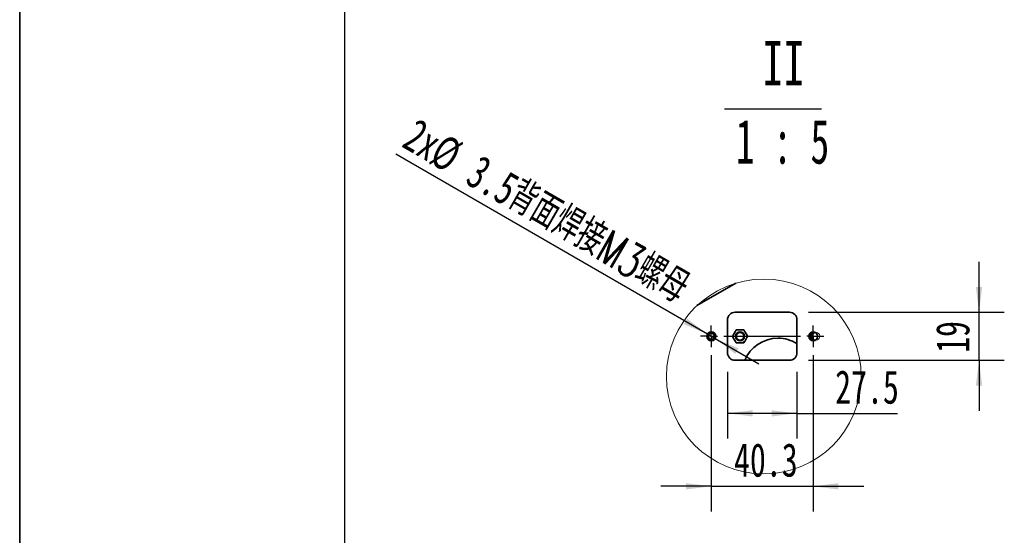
# Model space of a CAD drawing. Header units: millimetres. Extents: x 0 to 307, y 0 to 210.
# Tile 4 of 8: x 0 to 78, y 76 to 117. Entities that reach past the tile are written whole.
import ezdxf

# ---------------------------------------------------------------- set-up
doc = ezdxf.new("R2010")
doc.units = ezdxf.units.MM
doc.layers.add('图框', color=7, linetype='Continuous', lineweight=35)
doc.layers.add('尺寸标注', color=5, linetype='Continuous')
doc.styles.add('SLDTEXTSTYLE1', font='TXT', dxfattribs={"width": 0.7, "bigfont": 'bigfont'})
doc.styles.add('SLDTEXTSTYLE6', font='TXT', dxfattribs={"width": 0.7})
doc.styles.add('SLDTEXTSTYLE7', font='TXT', dxfattribs={"width": 0.62})
doc.dimstyles.new('SLDDIMSTYLE6', dxfattribs={"dimtxt": 2.821533, "dimasz": 2, "dimexe": 0, "dimexo": 0.0625, "dimgap": 0.705383, "dimtad": 2, "dimlfac": 5, "dimrnd": 1e-09, "dimzin": 12, "dimdsep": 46, "dimtxsty": 'SLDTEXTSTYLE6', "dimsah": 1, "dimcen": 0, "dimadec": 0, "dimazin": 3, "dimtfac": 1, "dimtmove": 0, "dimatfit": 3, "dimfxl": 0, "dimfrac": 2, "dimtolj": 1, "dimtzin": 12, "dimarcsym": 0})
doc.dimstyles.new('SLDDIMSTYLE7', dxfattribs={"dimtxt": 2.821533, "dimasz": 2, "dimexe": 0, "dimexo": 0.0625, "dimgap": 0.705383, "dimtad": 2, "dimlfac": 5, "dimrnd": 1e-09, "dimzin": 12, "dimdsep": 46, "dimtxsty": 'SLDTEXTSTYLE6', "dimsah": 1, "dimcen": 0.09, "dimadec": 0, "dimazin": 3, "dimtfac": 1, "dimtofl": 0, "dimtmove": 0, "dimatfit": 3, "dimfxl": 0, "dimfrac": 2, "dimtolj": 1, "dimtzin": 12, "dimarcsym": 0})
doc.dimstyles.new('SLDDIMSTYLE8', dxfattribs={"dimtxt": 2.821533, "dimasz": 2, "dimexe": 0, "dimexo": 0.0625, "dimgap": 0.705383, "dimtad": 2, "dimlfac": 5, "dimrnd": 1e-09, "dimzin": 12, "dimdsep": 46, "dimtxsty": 'SLDTEXTSTYLE6', "dimsah": 1, "dimcen": 0.09, "dimadec": 0, "dimazin": 3, "dimtfac": 1, "dimtmove": 0, "dimatfit": 0, "dimfxl": 0, "dimfrac": 2, "dimtolj": 1, "dimtzin": 12, "dimarcsym": 0})

# ---------------------------------------------------------------- blocks, each defined once
blk = doc.blocks.new('_D_19')
at = {"layer": '尺寸标注'}
for p, q in [((54.411, 91.803), (29.752, 106.04)), ((54.411, 91.803), (55.017, 91.453)), ((55.017, 91.453), (58.481, 89.453))]:
    blk.add_line(p, q, dxfattribs=at)
for points in [[(54.411, 91.803), (52.804, 93.02), (52.554, 92.587)], [(55.017, 91.453), (56.624, 90.237), (56.874, 90.67)]]:
    blk.add_solid(points, dxfattribs=at)
at = {"layer": '尺寸标注', "char_height": 2.6458, "attachment_point": 1, "rotation": 330}
for s, insert, style in [('2x', (31.448, 108.977), 'SLDTEXTSTYLE6'), ('%%c', (33.586, 107.742), 'SLDTEXTSTYLE6'), ('3.5', (36.461, 106.083), 'SLDTEXTSTYLE6'), ('背面焊接M3螺母', (39.669, 104.231), 'SLDTEXTSTYLE1')]:
    blk.add_mtext(s, dxfattribs=dict(at, insert=insert, style=style))
blk = doc.blocks.new('_D_20')
at = {"layer": '尺寸标注'}
for p, q in [((55.994, 88.828), (55.994, 83.531)), ((61.494, 88.828), (61.494, 83.531)), ((61.494, 85.531), (55.994, 85.531)), ((61.494, 85.531), (69.453, 85.531))]:
    blk.add_line(p, q, dxfattribs=at)
for points in [[(55.994, 85.531), (57.994, 85.281), (57.994, 85.781)], [(61.494, 85.531), (59.494, 85.781), (59.494, 85.281)]]:
    blk.add_solid(points, dxfattribs=at)
at = {"layer": '尺寸标注', "insert": (64.514, 88.942), "char_height": 2.6458, "attachment_point": 1, "style": 'SLDTEXTSTYLE6'}
blk.add_mtext('27.5', dxfattribs=at)
blk = doc.blocks.new('_D_21')
at = {"layer": '尺寸标注'}
for p, q in [((75.898, 93.528), (75.898, 97.528)), ((62.394, 93.528), (77.898, 93.528)), ((75.898, 89.728), (75.898, 93.528)), ((62.394, 89.728), (77.898, 89.728)), ((75.898, 89.728), (75.898, 85.728))]:
    blk.add_line(p, q, dxfattribs=at)
for points in [[(75.898, 93.528), (76.148, 95.528), (75.648, 95.528)], [(75.898, 89.728), (75.648, 87.728), (76.148, 87.728)]]:
    blk.add_solid(points, dxfattribs=at)
at = {"layer": '尺寸标注', "insert": (72.488, 90.318), "char_height": 2.6458, "attachment_point": 1, "rotation": 90, "style": 'SLDTEXTSTYLE6'}
blk.add_mtext('19', dxfattribs=at)
blk = doc.blocks.new('_D_22')
at = {"layer": '尺寸标注'}
for p, q in [((54.714, 90.128), (54.714, 77.757)), ((62.774, 90.128), (62.774, 77.757)), ((54.714, 79.757), (50.714, 79.757)), ((54.714, 79.757), (62.774, 79.757)), ((62.774, 79.757), (66.774, 79.757))]:
    blk.add_line(p, q, dxfattribs=at)
for points in [[(54.714, 79.757), (52.714, 80.007), (52.714, 79.507)], [(62.774, 79.757), (64.774, 79.507), (64.774, 80.007)]]:
    blk.add_solid(points, dxfattribs=at)
at = {"layer": '尺寸标注', "insert": (56.512, 83.168), "char_height": 2.6458, "attachment_point": 1, "style": 'SLDTEXTSTYLE6'}
blk.add_mtext('40.3', dxfattribs=at)
blk = doc.blocks.new('SW_NOTE_0_6')
at = {"layer": '尺寸标注', "color": 0}
blk.add_line((-3.349, -0.856), (4.322, -0.856), dxfattribs=at)
at = {"layer": '尺寸标注', "color": 0, "char_height": 3.5, "attachment_point": 2}
for s, insert, style in [('II', (1.313, 4.512), 'SLDTEXTSTYLE6'), ('1 : 5', (1.244, -1.699), 'SLDTEXTSTYLE7')]:
    blk.add_mtext(s, dxfattribs=dict(at, insert=insert, style=style))
blk = doc.blocks.new('SW_CENTERMARKSYMBOL_8')
at = {"layer": '尺寸标注', "color": 0}
for p, q in [((0, 0.5), (0, 0.85)), ((8.06, 0.5), (8.06, 0.85)), ((-0.5, 0), (-0.85, 0)), ((0, 0), (-0.5, 0)), ((0, 0), (0, 0.5)), ((0, 0), (0, -0.5)), ((0, 0), (0.5, 0)), ((1, 0), (7.06, 0)), ((8.06, 0), (7.56, 0)), ((8.06, 0), (8.06, 0.5)), ((8.06, 0), (8.06, -0.5)), ((8.06, 0), (8.56, 0)), ((8.56, 0), (8.91, 0)), ((0, -0.5), (0, -0.85)), ((8.06, -0.5), (8.06, -0.85))]:
    blk.add_line(p, q, dxfattribs=at)

msp = doc.modelspace()

# ---------------------------------------------------------------- linework, layer by layer
at = {"color": 7, "linetype": 'Continuous', "lineweight": 35}
for p, q in [((53.58120804, 94.05694869), (56.65751664, 95.83305535)), ((60.89390577, 93.52808562), (56.59390581, 93.52808562)), ((55.99390572, 92.9280844), (55.99390572, 90.32808509)), ((61.49390569, 90.32808509), (61.49390569, 92.9280844)), ((56.45386098, 91.7322543), (56.63041012, 92.04084542)), ((56.69136071, 92.14737978), (56.63041012, 92.04084542)), ((56.81409804, 92.14786258), (56.69136071, 92.14737978)), ((56.81409804, 92.14786258), (57.16961879, 92.14926031)), ((57.29235602, 92.14974311), (57.16961879, 92.14926031)), ((57.35414285, 92.04369154), (57.29235602, 92.14974311)), ((57.35414285, 92.04369154), (57.53311436, 91.73650113)), ((56.45386098, 91.7322543), (56.39291038, 91.62571993)), ((56.39291038, 91.62571993), (56.45469712, 91.51966837)), ((56.63366863, 91.21247795), (56.45469712, 91.51966837)), ((56.63366863, 91.21247795), (56.69545555, 91.10642639)), ((57.29645086, 91.10878971), (57.35740136, 91.21532407)), ((57.5339506, 91.52391222), (57.35740136, 91.21532407)), ((57.5949011, 91.63044956), (57.53311436, 91.73650113)), ((57.5339506, 91.52391222), (57.5949011, 91.63044956)), ((56.69545555, 91.10642639), (56.81819269, 91.10690918)), ((57.17371354, 91.10830691), (56.81819269, 91.10690918)), ((57.17371354, 91.10830691), (57.29645086, 91.10878971)), ((56.59390581, 89.72808388), (60.89390577, 89.72808388))]:
    msp.add_line(p, q, dxfattribs=at)
at = {"color": 7, "linetype": 'Continuous', "lineweight": 18}
msp.add_circle((58.87187983, 88.4455719), 7.71233403, dxfattribs=at)
at = {"color": 7, "linetype": 'Continuous', "lineweight": 35}
for centre, radius in [((54.71390477, 91.6280837), 0.35000034), ((56.99390529, 91.62808456), 0.35928577), ((56.99390471, 91.62808519), 0.29999927), ((62.77390554, 91.62808334), 0.35000027), ((54.71390509, 91.62808444), 0.27713477), ((54.71390517, 91.62808503), 0.24589963)]:
    msp.add_circle(centre, radius, dxfattribs=at)
for centre, radius, start, end in [((56.59390979, 92.92808155), 0.60000407, 90.0003794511, 179.9997272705), ((60.89390161, 92.92808155), 0.60000407, 0.0002727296, 89.9996027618), ((54.93391558, 91.62807403), 0.35001296, 108.3187068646, 127.6633203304), ((56.99389031, 91.62810827), 0.54997255, 109.0814143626, 131.3690105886), ((56.9939432, 91.62814672), 0.54992844, 49.0808298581, 71.3702292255), ((62.99391755, 91.62806905), 0.35001828, 108.3187427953, 127.6631140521), ((54.71390562, 91.62808326), 0.27713436, 88.7294755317, 271.2705244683), ((54.71390525, 91.62808475), 0.2458993, 97.2386576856, 262.7613423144), ((54.93392579, 91.62812965), 0.35004862, 232.3390727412, 251.6814640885), ((56.99389719, 91.62808375), 0.54999146, 169.0820001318, 191.3687082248), ((56.9938695, 91.62802491), 0.54993085, 229.0808792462, 251.3701798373), ((56.99392195, 91.62805974), 0.54997092, 289.0813977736, 311.3690524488), ((59.99391016, 88.62807944), 2.85000575, 90.0000873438, 157.2962953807), ((56.99389628, 91.62808397), 0.55000947, 349.082233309, 11.3685189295), ((59.99390988, 88.62810581), 2.84997938, 58.2429787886, 90.0000818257), ((62.77390534, 91.62808326), 0.27713436, 88.7294755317, 271.2705244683), ((62.77390491, 91.62808475), 0.24589924, 97.2385591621, 262.7614408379), ((62.99390423, 91.62808475), 0.35928411, 137.7507574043, 222.2492425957), ((62.99390641, 91.62808475), 0.30000053, 96.918465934, 263.081534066), ((62.99393027, 91.62813934), 0.35005919, 232.33942544, 251.6812817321), ((56.5939047, 90.32808286), 0.59999898, 179.9997869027, 270.0001063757), ((60.8939067, 90.32808286), 0.59999898, 269.9999114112, 0.0002130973)]:
    msp.add_arc(centre, radius, start, end, dxfattribs=at)
at = {"color": 7, "linetype": 'Continuous', "lineweight": 18}
msp.add_arc((62.99391077, 91.62807373), 0.30000186, 254.9910357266, 194.9976796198, dxfattribs=at)
at = {"color": 7, "linetype": 'Continuous', "lineweight": 35}
for points, knots in [([(54.72005052, 91.90514949), (54.71358131, 91.8999714), (54.70061398, 91.88959209), (54.68882761, 91.87788886), (54.6829213, 91.87202421)], [0, 0, 0, 0, 0.4988857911, 1, 1, 1, 1]), ([(54.6829213, 91.38414529), (54.6888138, 91.37829424), (54.70060045, 91.36659051), (54.71356656, 91.35620867), (54.72005052, 91.35101703)], [0, 0, 0, 0, 0.49993017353, 1, 1, 1, 1]), ([(62.78005024, 91.90514949), (62.77358116, 91.89997138), (62.76061404, 91.88959198), (62.74882772, 91.87788885), (62.74292139, 91.87202421)], [0, 0, 0, 0, 0.498882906, 1, 1, 1, 1]), ([(62.74292139, 91.38414529), (62.74881391, 91.37829426), (62.76060051, 91.36659062), (62.77356642, 91.35620869), (62.78005024, 91.35101703)], [0, 0, 0, 0, 0.4999330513, 1, 1, 1, 1])]:
    msp.add_open_spline(points, degree=3, knots=knots, dxfattribs=at)
at = {"layer": '图框'}
msp.add_line((-0.00657264, -0.00062014), (-0.00657264, 209.99937986), dxfattribs=at)
at = {"layer": '图框', "linetype": 'Continuous', "lineweight": 25}
msp.add_line((25.72619106, 6.43002782), (25.72619106, 205.43002782), dxfattribs=at)

# ---------------------------------------------------------------- block references
at = {"layer": '尺寸标注'}
for name, p in [('SW_NOTE_0_6', (59.10838849, 110.4918019)), ('SW_CENTERMARKSYMBOL_8', (54.71390566, 91.62808326))]:
    msp.add_blockref(name, p, dxfattribs=at)

# ---------------------------------------------------------------- dimensions: what is measured, and where the dimension line sits
dim = msp.add_diameter_dim_2p(p1=(54.41079688, 91.80308426), p2=(55.01701466, 91.45308426), text='2x<>背面焊接M3螺母', dimstyle='SLDDIMSTYLE6', dxfattribs=at)
dim.commit()
dim.dimension.update_dxf_attribs({"geometry": '_D_19', "text_midpoint": (41.26130555, 99.39496239), "dimtype": 163})
dim = msp.add_linear_dim(base=(75.89835596, 93.52808426), p1=(60.89390577, 89.72808426), p2=(60.89390577, 93.52808426), angle=90, dimstyle='SLDDIMSTYLE8', dxfattribs=at)
dim.commit()
dim.dimension.update_dxf_attribs({"geometry": '_D_21', "text_midpoint": (75.89835596, 91.55246818), "dimtype": 160})
for base, p1, p2, dimstyle, picture, middle in [((62.77390577, 79.75686349), (54.71390577, 91.62808426), (62.77390577, 91.62808426), 'SLDDIMSTYLE8', '_D_22', (58.98133606, 79.75686349)), ((55.99390577, 85.53099806), (61.49390577, 90.32808426), (55.99390577, 90.32808426), 'SLDDIMSTYLE7', '_D_20', (66.98369753, 85.53099806))]:
    dim = msp.add_linear_dim(base=base, p1=p1, p2=p2, dimstyle=dimstyle, dxfattribs=at)
    dim.commit()
    dim.dimension.update_dxf_attribs({"geometry": picture, "text_midpoint": middle, "dimtype": 160})

doc.saveas('drawing.dxf')
